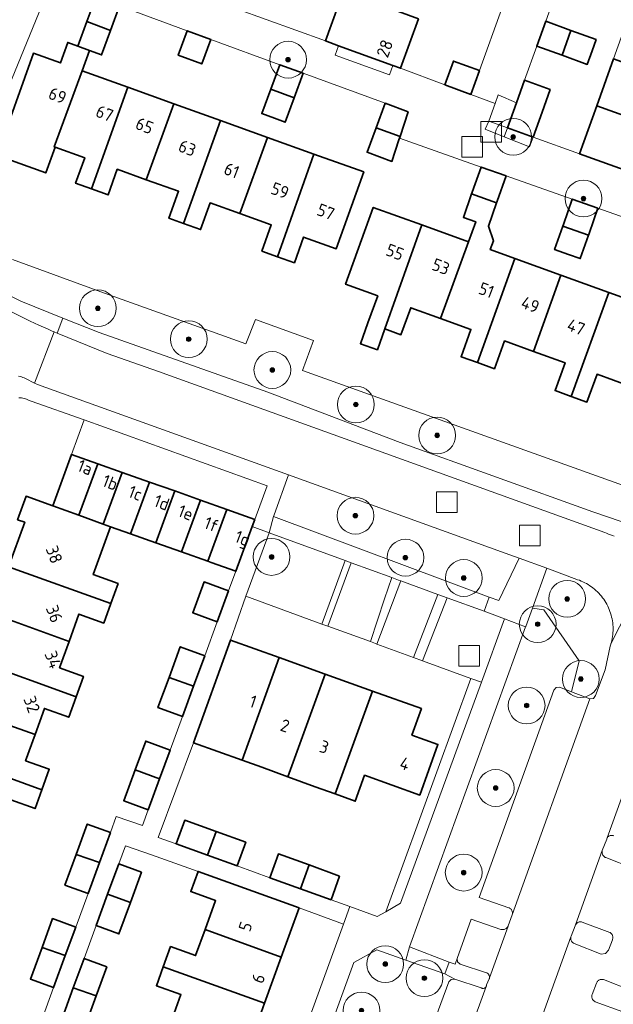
# Model space of a CAD drawing. Extents: x 154222 to 160093, y 456746 to 462495.
# Tile 224 of 254: x 158753 to 158817, y 461057 to 461165. Entities that reach past the tile are written whole.
import ezdxf
from ezdxf.enums import TextEntityAlignment as Align

# ---------------------------------------------------------------- set-up
doc = ezdxf.new("R2010")
doc.units = 0
doc.header["$LTSCALE"] = 0.75
doc.layers.get('0').update_dxf_attribs({"linetype": 'CONTINUOUS'})
for name, color, linetype, lineweight in [('B-XX-GR-BEPLANTING_CULTUUR_BOSPLANTSOEN-GV', 252, 'CONTINUOUS', 18), ('B-XX-GR-BEPLANTING_CULTUUR_HEESTERS-GV', 252, 'CONTINUOUS', 18), ('B-XX-GR-BOOM-S', 252, 'CONTINUOUS', 25), ('B-XX-OG-BEBOUWING-GV', 6, 'CONTINUOUS', 35), ('B-XX-OG-BEBOUWING-T18', 1, 'CONTINUOUS', 18), ('B-XX-OG-TERREIN_CULTUURSCHEIDING-GV', 252, 'CONTINUOUS', 18), ('B-XX-OG-TERREIN_ERF-GV', 252, 'CONTINUOUS', 18), ('B-XX-RI-GWA_RIOOLPUT-S', 252, 'CONTINUOUS', 25), ('B-XX-VH-VERHARDING_BETONSTRAATSTEEN-GV', 252, 'CONTINUOUS', 18), ('B-XX-VH-VERHARDING_STRAATBAKSTEEN-GV', 252, 'CONTINUOUS', 18), ('B-XX-VH-VERHARDING_TEGEL-GV', 252, 'CONTINUOUS', 18)]:
    doc.layers.add(name, color=color, linetype=linetype, lineweight=lineweight)
doc.styles.add('NLCS-ISO-M-T18', font='NLCS-ISO.ttf', dxfattribs={"height": 1.8})

# ---------------------------------------------------------------- blocks, each defined once
blk = doc.blocks.new('SRI-PUT_INSPECTIEPUT_RIOOLPUT-SO')
at = {"color": 0, "linetype": 'ByBlock', "lineweight": 18}
blk.add_lwpolyline([(-1.125, -1.125), (1.125, -1.125), (1.125, 1.125), (-1.125, 1.125)], close=True, dxfattribs=at)
blk = doc.blocks.new('SGR-BOOM_01-SO')
at = {"linetype": 'ByBlock', "lineweight": 18}
h = blk.add_hatch(color=0, dxfattribs=at)
h.dxf.hatch_style = 1
edge = h.paths.add_edge_path()
edge.add_arc((0, 0), 0.25, 0, 360)
at = {"color": 0, "linetype": 'ByBlock', "lineweight": 18}
for radius in [2, 0.25]:
    blk.add_circle((0, 0), radius, dxfattribs=at)

msp = doc.modelspace()

# ---------------------------------------------------------------- linework, layer by layer
at = {"layer": 'B-XX-GR-BEPLANTING_CULTUUR_BOSPLANTSOEN-GV'}
for points in [[(158809.537, 461100.347), (158808.293, 461100.543), (158807.568, 461098.545), (158807.55, 461098.496), (158794.927, 461063.707), (158799.238, 461062.047), (158799.334, 461062.03), (158799.874, 461061.825), (158799.912, 461061.93), (158800.103, 461062.451), (158801.644, 461066.723), (158804.869, 461065.608), (158804.94, 461065.593), (158805.013, 461065.586), (158805.085, 461065.587), (158805.157, 461065.596), (158805.228, 461065.613), (158805.297, 461065.638), (158805.362, 461065.67), (158805.423, 461065.709), (158805.48, 461065.754), (158805.532, 461065.805), (158805.577, 461065.862), (158805.637, 461065.955), (158805.65, 461065.993), (158806.08, 461067.181), (158806.1, 461067.25), (158806.111, 461067.32), (158806.115, 461067.391), (158806.111, 461067.463), (158806.098, 461067.533), (158806.078, 461067.602), (158806.051, 461067.668), (158806.016, 461067.73), (158805.975, 461067.788), (158805.927, 461067.841), (158805.874, 461067.889), (158805.815, 461067.93), (158805.753, 461067.964), (158805.732, 461067.974), (158802.495, 461069.077), (158810.631, 461091.625), (158810.88, 461091.896), (158811.245, 461091.944), (158812.546, 461091.438), (158812.594, 461091.591), (158813.386, 461094.799)], [(158802.738, 461092.489), (158801.601, 461092.904), (158792.351, 461067.522), (158793.957, 461068.454)], [(158794.514, 461062.28), (158791.375, 461063.391), (158788.879, 461062.029), (158782.46, 461044.366), (158785.666, 461039.483), (158785.875, 461039.101), (158788.144, 461042.02), (158789.897, 461043.239), (158792.333, 461044.933), (158793.492, 461044.64), (158793.678, 461044.747), (158794.458, 461046.532), (158794.433, 461046.59), (158794.415, 461046.651), (158794.405, 461046.713), (158794.402, 461046.776), (158794.408, 461046.839), (158794.422, 461046.901), (158794.436, 461046.942), (158794.968, 461048.409), (158799.202, 461059.913), (158799.469, 461060.175), (158799.841, 461060.215), (158798.769, 461060.773)]]:
    msp.add_lwpolyline(points, close=True, dxfattribs=at)
at = {"layer": 'B-XX-GR-BEPLANTING_CULTUUR_HEESTERS-GV'}
for points in [[(158752.617, 461167.269), (158751.363, 461167.733), (158748.559, 461160.15), (158748.258, 461159.335), (158750.875, 461158.457), (158750.098, 461156.14), (158747.48, 461157.018), (158747.41, 461157.042), (158747.12, 461156.258), (158741.351, 461140.655), (158742.42, 461139.91), (158743.057, 461139.503), (158743.698, 461139.103), (158743.842, 461139.015), (158744.824, 461141.409), (158754.891, 461165.942), (158752.468, 461166.868)], [(158793.101, 461159.554), (158787.204, 461161.689), (158786.83, 461160.651), (158792.726, 461158.515)], [(158806.549, 461155.477), (158804.555, 461156.345), (158804.226, 461155.396), (158803.566, 461153.49), (158805.575, 461152.771)], [(158808.376, 461151.752), (158805.575, 461152.771), (158805.2, 461151.792), (158807.976, 461150.702)], [(158813.577, 461066.44), (158813.508, 461066.442), (158813.439, 461066.437), (158813.371, 461066.423), (158813.305, 461066.402), (158813.242, 461066.373), (158813.183, 461066.337), (158813.128, 461066.295), (158813.078, 461066.246), (158813.035, 461066.192), (158812.98, 461066.106), (158812.947, 461066.014), (158812.509, 461064.869), (158812.48, 461064.789), (158812.467, 461064.74), (158812.458, 461064.672), (158812.457, 461064.604), (158812.464, 461064.537), (158812.478, 461064.47), (158812.5, 461064.406), (158812.53, 461064.345), (158812.567, 461064.288), (158812.61, 461064.235), (158812.659, 461064.188), (158812.713, 461064.147), (158812.772, 461064.113), (158812.834, 461064.085), (158812.846, 461064.081), (158815.786, 461062.929), (158816.252, 461063.002), (158816.57, 461063.349), (158816.994, 461064.487), (158817.016, 461064.556), (158817.031, 461064.627), (158817.038, 461064.699), (158817.036, 461064.772), (158817.027, 461064.844), (158817.01, 461064.914), (158816.985, 461064.983), (158816.953, 461065.048), (158816.914, 461065.109), (158816.869, 461065.165), (158816.817, 461065.216), (158816.76, 461065.261), (158816.711, 461065.293), (158813.713, 461066.412), (158813.646, 461066.43)]]:
    msp.add_lwpolyline(points, close=True, dxfattribs=at)
msp.add_lwpolyline([(158749.749, 461135.315), (158752.636, 461133.911), (158757.209, 461132.079), (158761.157, 461130.498), (158779.52, 461124.021), (158793.918, 461118.547), (158814.854, 461110.995), (158817.949, 461109.956), (158818.574, 461110.722), (158822.849, 461109.514), (158822.909, 461109.555), (158823.666, 461110.297), (158824.288, 461111.158), (158824.521, 461111.636), (158817.166, 461114.222), (158783.263, 461126.38), (158784.476, 461129.628), (158778.158, 461131.927), (158777.109, 461129.266), (158771.969, 461131.139), (158761.739, 461134.771), (158751.714, 461138.454)], dxfattribs=at)
at = {"layer": 'B-XX-OG-BEBOUWING-GV'}
for points in [[(158795.899, 461164.624), (158784.905, 461168.67), (158784.318, 461167.047), (158787.147, 461166.023), (158785.766, 461162.21), (158787.204, 461161.689), (158793.101, 461159.554), (158793.952, 461159.247)], [(158763.383, 461166.021), (158760.801, 461166.97), (158759.823, 461164.307), (158762.406, 461163.359)], [(158762.406, 461163.359), (158759.823, 461164.307), (158758.845, 461161.644), (158760.104, 461161.181), (158761.429, 461160.696)], [(158812.484, 461163.354), (158809.742, 461164.341), (158808.766, 461161.631), (158811.509, 461160.644)], [(158773.302, 461162.381), (158770.745, 461163.32), (158769.767, 461160.657), (158772.325, 461159.718)], [(158815.229, 461162.367), (158812.484, 461163.354), (158811.509, 461160.644), (158814.254, 461159.657), (158814.781, 461161.119)], [(158758.845, 461161.644), (158757.744, 461162.048), (158756.942, 461159.814), (158754.007, 461160.868), (158750.025, 461149.775), (158752.031, 461149.054), (158755.35, 461147.862), (158756.356, 461150.663), (158756.278, 461150.691), (158759.297, 461158.969), (158760.104, 461161.181)], [(158783.346, 461158.696), (158780.806, 461159.628), (158779.828, 461156.964), (158782.368, 461156.031)], [(158802.528, 461158.998), (158799.702, 461160.02), (158798.77, 461157.441), (158801.585, 461156.386)], [(158828.108, 461156.278), (158817.116, 461160.271), (158815.289, 461155.144), (158826.332, 461151.217), (158826.988, 461153.056)], [(158764.289, 461157.177), (158759.297, 461158.969), (158756.278, 461150.691), (158756.356, 461150.663), (158759.588, 461149.503), (158758.594, 461146.734), (158760.316, 461146.116)], [(158810.238, 461156.941), (158807.436, 461157.937), (158806.549, 461155.477), (158805.575, 461152.771), (158808.376, 461151.752), (158809.351, 461154.47)], [(158769.285, 461155.384), (158764.289, 461157.177), (158760.316, 461146.116), (158762.13, 461145.465), (158763.131, 461148.252), (158766.275, 461147.123)], [(158782.368, 461156.031), (158779.828, 461156.964), (158778.852, 461154.305), (158780.231, 461153.798), (158781.392, 461153.373)], [(158774.364, 461153.561), (158769.285, 461155.384), (158766.275, 461147.123), (158769.803, 461145.857), (158768.753, 461142.931), (158770.327, 461142.366)], [(158794.774, 461154.507), (158792.263, 461155.426), (158791.286, 461152.764), (158793.893, 461151.806)], [(158826.332, 461151.217), (158815.289, 461155.144), (158813.426, 461149.918), (158821.617, 461146.999), (158822.838, 461150.426), (158825.688, 461149.41)], [(158779.475, 461151.727), (158774.364, 461153.561), (158770.327, 461142.366), (158772.186, 461141.699), (158773.224, 461144.591), (158776.449, 461143.434)], [(158793.893, 461151.806), (158791.286, 461152.764), (158790.31, 461150.102), (158791.658, 461149.606), (158793.013, 461149.11), (158793.774, 461151.44), (158793.836, 461151.63)], [(158784.528, 461149.913), (158779.475, 461151.727), (158776.449, 461143.434), (158779.886, 461142.2), (158778.865, 461139.355), (158780.572, 461138.743)], [(158789.948, 461147.968), (158784.528, 461149.913), (158780.572, 461138.743), (158782.395, 461138.089), (158783.397, 461140.882), (158786.947, 461139.608)], [(158805.428, 461147.543), (158802.714, 461148.501), (158801.748, 461145.762), (158801.681, 461145.573), (158804.397, 461144.615), (158804.463, 461144.804)], [(158804.397, 461144.615), (158801.681, 461145.573), (158800.782, 461143.025), (158802.128, 461142.55), (158801.337, 461140.376), (158798.305, 461132.036), (158801.609, 461130.843), (158800.536, 461127.869), (158802.306, 461127.23), (158806.395, 461138.551), (158803.704, 461139.522), (158804.043, 461140.46), (158803.499, 461142.068)], [(158815.416, 461144.021), (158812.625, 461145.006), (158811.66, 461142.269), (158811.594, 461142.08), (158814.386, 461141.096), (158814.452, 461141.285)], [(158796.269, 461142.205), (158790.983, 461144.112), (158787.968, 461135.757), (158791.465, 461134.495), (158790.403, 461131.552), (158789.588, 461129.295), (158791.435, 461128.628), (158792.24, 461130.89)], [(158801.337, 461140.376), (158796.269, 461142.205), (158792.24, 461130.89), (158793.989, 461130.258), (158795.054, 461133.209), (158798.305, 461132.036)], [(158814.386, 461141.096), (158811.594, 461142.08), (158810.696, 461139.532), (158812.207, 461138.997), (158813.487, 461138.548)], [(158811.397, 461136.746), (158806.395, 461138.551), (158802.306, 461127.23), (158804.16, 461126.561), (158805.254, 461129.595), (158808.416, 461128.454)], [(158816.596, 461134.87), (158811.397, 461136.746), (158808.416, 461128.454), (158811.847, 461127.216), (158810.757, 461124.195), (158812.513, 461123.561)], [(158821.877, 461132.964), (158816.596, 461134.87), (158812.513, 461123.561), (158814.224, 461122.944), (158815.319, 461125.979), (158818.891, 461124.69)], [(158761.011, 461116.247), (158758.163, 461117.257), (158756.131, 461111.654), (158758.946, 461110.634)], [(158763.678, 461115.302), (158761.011, 461116.247), (158758.946, 461110.634), (158761.607, 461109.67)], [(158766.638, 461114.252), (158763.678, 461115.302), (158761.607, 461109.67), (158762.399, 461109.384), (158764.566, 461108.616)], [(158769.381, 461113.279), (158766.638, 461114.252), (158764.566, 461108.616), (158767.308, 461107.644)], [(158756.131, 461111.654), (158753.205, 461112.714), (158752.28, 461110.16), (158753.066, 461109.875), (158751.31, 461105.026), (158762.427, 461101.049), (158763.209, 461103.208), (158760.515, 461104.184), (158762.399, 461109.384), (158761.607, 461109.67), (158758.946, 461110.634)], [(158772.186, 461112.285), (158769.381, 461113.279), (158767.308, 461107.644), (158770.113, 461106.65)], [(158775.042, 461111.272), (158772.186, 461112.285), (158770.113, 461106.65), (158772.969, 461105.637)], [(158778.1, 461110.188), (158775.042, 461111.272), (158772.969, 461105.637), (158773.328, 461105.51), (158776.028, 461104.553), (158777.811, 461109.403)], [(158762.427, 461101.049), (158751.31, 461105.026), (158749.474, 461099.956), (158757.886, 461096.926), (158758.962, 461099.898), (158761.656, 461098.922)], [(158775.241, 461102.41), (158772.576, 461103.389), (158771.347, 461100.046), (158774.014, 461099.069)], [(158757.886, 461096.926), (158749.474, 461099.956), (158747.637, 461094.885), (158758.655, 461090.914), (158759.451, 461093.112), (158756.846, 461094.055)], [(158780.747, 461095.167), (158775.429, 461097.075), (158771.422, 461085.908), (158776.702, 461084.014)], [(158772.652, 461095.369), (158769.988, 461096.347), (158768.761, 461093.01), (158771.432, 461092.048)], [(158758.655, 461090.914), (158747.637, 461094.885), (158745.793, 461089.791), (158754.182, 461086.812), (158755.204, 461089.635), (158757.846, 461088.679)], [(158785.734, 461093.377), (158780.747, 461095.167), (158776.702, 461084.014), (158778.87, 461083.236), (158781.692, 461082.2)], [(158790.905, 461091.521), (158785.734, 461093.377), (158781.692, 461082.2), (158784.64, 461081.117), (158786.817, 461080.335)], [(158771.432, 461092.048), (158768.761, 461093.01), (158767.557, 461089.735), (158770.222, 461088.757)], [(158796.219, 461089.614), (158790.905, 461091.521), (158786.817, 461080.335), (158789.024, 461079.543), (158790.038, 461082.369), (158796.036, 461080.217), (158798.016, 461085.732), (158795.19, 461086.746)], [(158754.182, 461086.812), (158745.793, 461089.791), (158743.975, 461084.771), (158754.923, 461080.805), (158755.726, 461083.022), (158753.147, 461083.956)], [(158768.884, 461085.118), (158766.219, 461086.096), (158765.063, 461082.949), (158767.737, 461081.999)], [(158754.923, 461080.805), (158743.975, 461084.771), (158742.131, 461079.68), (158750.467, 461076.7), (158751.556, 461079.708), (158754.182, 461078.757)], [(158767.737, 461081.999), (158765.063, 461082.949), (158763.834, 461079.605), (158766.498, 461078.628)], [(158773.888, 461076.256), (158770.469, 461077.487), (158769.537, 461074.899), (158772.95, 461073.67)], [(158762.385, 461076.141), (158759.859, 461077.066), (158758.652, 461073.774), (158761.184, 461072.869)], [(158777.108, 461075.096), (158773.888, 461076.256), (158772.95, 461073.67), (158776.176, 461072.509)], [(158761.184, 461072.869), (158758.652, 461073.774), (158757.429, 461070.44), (158759.955, 461069.516)], [(158783.996, 461072.616), (158780.651, 461073.82), (158779.718, 461071.234), (158783.052, 461070.033)], [(158765.771, 461071.821), (158763.284, 461072.736), (158762.082, 461069.459), (158764.571, 461068.552)], [(158782.904, 461067.952), (158771.926, 461071.923), (158771.131, 461069.726), (158773.815, 461068.755), (158772.673, 461065.598), (158780.96, 461062.577)], [(158787.322, 461071.418), (158783.996, 461072.616), (158783.052, 461070.033), (158786.39, 461068.83)], [(158764.571, 461068.552), (158762.082, 461069.459), (158760.826, 461066.033), (158763.312, 461065.12)], [(158758.611, 461065.859), (158756.088, 461066.784), (158754.943, 461063.663), (158757.476, 461062.766)], [(158780.96, 461062.577), (158772.673, 461065.598), (158771.646, 461062.758), (158768.921, 461063.744), (158768.12, 461061.529), (158779.152, 461057.581)], [(158757.476, 461062.766), (158754.943, 461063.663), (158753.68, 461060.219), (158756.203, 461059.295)], [(158761.999, 461061.54), (158759.513, 461062.453), (158758.345, 461059.269), (158760.84, 461058.383)], [(158779.152, 461057.581), (158768.12, 461061.529), (158767.384, 461059.494), (158770.053, 461058.528), (158768.958, 461055.499), (158777.324, 461052.528)], [(158760.84, 461058.383), (158758.345, 461059.269), (158757.153, 461056.02), (158759.638, 461055.107)]]:
    msp.add_lwpolyline(points, close=True, dxfattribs=at)
at = {"layer": 'B-XX-OG-TERREIN_CULTUURSCHEIDING-GV'}
for points in [[(158805.575, 461152.771), (158803.566, 461153.49), (158803.151, 461152.598), (158805.2, 461151.792)], [(158805.311, 461106.524), (158781.755, 461115.023), (158780.188, 461110.681), (158780.134, 461110.491), (158803.588, 461101.749), (158804.629, 461101.361), (158806.852, 461105.973)], [(158787.918, 461105.716), (158779.636, 461108.737), (158777.118, 461101.837), (158785.399, 461098.816)], [(158793.002, 461103.86), (158788.557, 461105.482), (158786.04, 461098.584), (158790.666, 461096.897), (158792.189, 461101.563)], [(158813.129, 461103.657), (158809.872, 461104.894), (158808.293, 461100.543), (158809.537, 461100.347), (158813.386, 461094.799), (158812.594, 461091.591), (158812.546, 461091.438), (158814.528, 461090.667), (158814.918, 461090.73), (158815.169, 461091.036), (158816.192, 461093.837), (158816.761, 461096.419), (158816.826, 461096.622), (158816.833, 461096.645), (158816.884, 461096.827), (158816.933, 461097.034), (158816.975, 461097.243), (158817.009, 461097.453), (158817.035, 461097.665), (158817.053, 461097.877), (158817.064, 461098.09), (158817.066, 461098.303), (158817.06, 461098.516), (158817.046, 461098.729), (158817.024, 461098.941), (158816.995, 461099.152), (158816.957, 461099.361), (158816.911, 461099.57), (158816.858, 461099.776), (158816.797, 461099.98), (158816.729, 461100.182), (158816.652, 461100.381), (158816.569, 461100.577), (158816.478, 461100.77), (158816.38, 461100.959), (158816.275, 461101.144), (158816.163, 461101.326), (158816.045, 461101.503), (158815.919, 461101.675), (158815.788, 461101.843), (158815.65, 461102.005), (158815.506, 461102.162), (158815.357, 461102.314), (158815.201, 461102.46), (158815.041, 461102.6), (158814.875, 461102.734), (158814.705, 461102.862), (158814.529, 461102.983), (158814.35, 461103.097), (158814.166, 461103.205), (158813.978, 461103.306), (158813.786, 461103.399), (158813.592, 461103.486), (158813.394, 461103.565), (158813.193, 461103.636)], [(158798.017, 461102.031), (158793.978, 461103.505), (158791.368, 461096.641), (158795.346, 461095.189)], [(158803.029, 461100.202), (158799.024, 461101.663), (158796.347, 461094.823), (158801.601, 461092.904), (158802.738, 461092.489), (158805.259, 461099.388)]]:
    msp.add_lwpolyline(points, close=True, dxfattribs=at)
at = {"layer": 'B-XX-OG-TERREIN_ERF-GV'}
for points in [[(158812.482, 461171.95), (158809.742, 461164.341), (158812.484, 461163.354), (158815.229, 461162.367), (158814.781, 461161.119), (158814.254, 461159.657), (158811.509, 461160.644), (158808.766, 461161.631), (158807.436, 461157.937), (158810.238, 461156.941), (158809.351, 461154.47), (158808.376, 461151.752), (158813.426, 461149.918), (158815.289, 461155.144), (158817.116, 461160.271), (158818.943, 461165.396)], [(158750.025, 461149.775), (158754.007, 461160.868), (158756.942, 461159.814), (158757.744, 461162.048), (158758.845, 461161.644), (158759.823, 461164.307), (158760.801, 461166.97)], [(158818.891, 461124.69), (158815.319, 461125.979), (158814.224, 461122.944), (158812.513, 461123.561), (158810.757, 461124.195), (158811.847, 461127.216), (158808.416, 461128.454), (158805.254, 461129.595), (158804.16, 461126.561), (158802.306, 461127.23), (158800.536, 461127.869), (158801.609, 461130.843), (158798.305, 461132.036), (158795.054, 461133.209), (158793.989, 461130.258), (158792.24, 461130.89), (158791.435, 461128.628), (158789.588, 461129.295), (158790.403, 461131.552), (158791.465, 461134.495), (158787.968, 461135.757), (158790.983, 461144.112), (158796.269, 461142.205), (158801.337, 461140.376), (158802.128, 461142.55), (158800.782, 461143.025), (158801.681, 461145.573), (158801.748, 461145.762), (158802.714, 461148.501), (158793.836, 461151.63), (158793.774, 461151.44), (158793.013, 461149.11), (158791.658, 461149.606), (158790.31, 461150.102), (158791.286, 461152.764), (158792.263, 461155.426), (158783.346, 461158.696), (158782.368, 461156.031), (158781.392, 461153.373), (158780.231, 461153.798), (158778.852, 461154.305), (158779.828, 461156.964), (158780.806, 461159.628), (158773.302, 461162.381), (158772.325, 461159.718), (158769.767, 461160.657), (158770.745, 461163.32), (158763.383, 461166.021), (158762.406, 461163.359), (158761.429, 461160.696), (158760.104, 461161.181), (158759.297, 461158.969), (158764.289, 461157.177), (158769.285, 461155.384), (158774.364, 461153.561), (158779.475, 461151.727), (158784.528, 461149.913), (158789.948, 461147.968), (158786.947, 461139.608), (158783.397, 461140.882), (158782.395, 461138.089), (158780.572, 461138.743), (158778.865, 461139.355), (158779.886, 461142.2), (158776.449, 461143.434), (158773.224, 461144.591), (158772.186, 461141.699), (158770.327, 461142.366), (158768.753, 461142.931), (158769.803, 461145.857), (158766.275, 461147.123), (158763.131, 461148.252), (158762.13, 461145.465), (158760.316, 461146.116), (158758.594, 461146.734), (158759.588, 461149.503), (158756.356, 461150.663), (158755.35, 461147.862), (158752.031, 461149.054)], [(158776.117, 461165.699), (158785.766, 461162.21), (158787.147, 461166.023)], [(158754.891, 461165.942), (158744.824, 461141.409)], [(158795.899, 461164.624), (158793.952, 461159.247), (158798.77, 461157.441), (158799.702, 461160.02), (158802.528, 461158.998), (158804.971, 461165.752)], [(158823.705, 461141.103), (158815.416, 461144.021), (158814.452, 461141.285), (158814.386, 461141.096), (158813.487, 461138.548), (158812.207, 461138.997), (158810.696, 461139.532), (158811.594, 461142.08), (158811.66, 461142.269), (158812.625, 461145.006), (158805.428, 461147.543), (158804.463, 461144.804), (158804.397, 461144.615), (158803.499, 461142.068), (158804.043, 461140.46), (158803.704, 461139.522), (158806.395, 461138.551), (158811.397, 461136.746), (158816.596, 461134.87), (158821.877, 461132.964)], [(158751.714, 461138.454), (158761.739, 461134.771), (158771.969, 461131.139), (158777.109, 461129.266), (158778.158, 461131.927), (158784.476, 461129.628), (158783.263, 461126.38), (158817.166, 461114.222)], [(158751.31, 461105.026), (158753.066, 461109.875), (158752.28, 461110.16), (158753.205, 461112.714), (158756.131, 461111.654), (158758.163, 461117.257), (158759.528, 461121.005), (158753.749, 461123.048), (158753.532, 461123.125), (158753.403, 461123.189), (158753.271, 461123.245), (158753.136, 461123.294), (158752.999, 461123.335), (158752.859, 461123.369), (158752.718, 461123.395), (158752.576, 461123.413), (158752.433, 461123.423)], [(158754.916, 461055.787), (158756.203, 461059.295), (158753.68, 461060.219), (158754.943, 461063.663), (158756.088, 461066.784), (158758.611, 461065.859), (158759.955, 461069.516), (158757.429, 461070.44), (158758.652, 461073.774), (158759.859, 461077.066), (158762.385, 461076.141), (158763.02, 461077.872), (158765.869, 461076.912), (158766.498, 461078.628), (158763.834, 461079.605), (158765.063, 461082.949), (158766.219, 461086.096), (158768.884, 461085.118), (158770.222, 461088.757), (158767.557, 461089.735), (158768.761, 461093.01), (158769.988, 461096.347), (158772.652, 461095.369), (158774.014, 461099.069), (158771.347, 461100.046), (158772.576, 461103.389), (158775.241, 461102.41), (158776.028, 461104.553), (158773.328, 461105.51), (158772.969, 461105.637), (158770.113, 461106.65), (158767.308, 461107.644), (158764.566, 461108.616), (158762.399, 461109.384), (158760.515, 461104.184), (158763.209, 461103.208), (158762.427, 461101.049), (158761.656, 461098.922), (158758.962, 461099.898), (158757.886, 461096.926), (158756.846, 461094.055), (158759.451, 461093.112), (158758.655, 461090.914), (158757.846, 461088.679), (158755.204, 461089.635), (158754.182, 461086.812), (158753.147, 461083.956), (158755.726, 461083.022), (158754.923, 461080.805), (158754.182, 461078.757), (158751.556, 461079.708)], [(158768.958, 461055.499), (158770.053, 461058.528), (158767.384, 461059.494), (158768.12, 461061.529), (158768.921, 461063.744), (158771.646, 461062.758), (158772.673, 461065.598), (158773.815, 461068.755), (158771.131, 461069.726), (158771.926, 461071.923), (158766.858, 461073.712), (158764.01, 461074.717), (158763.284, 461072.736), (158765.771, 461071.821), (158764.571, 461068.552), (158763.312, 461065.12), (158760.826, 461066.033), (158759.513, 461062.453), (158761.999, 461061.54), (158760.84, 461058.383), (158759.638, 461055.107)]]:
    msp.add_lwpolyline(points, dxfattribs=at)
for points in [[(158785.399, 461098.816), (158777.118, 461101.837), (158775.429, 461097.075), (158780.747, 461095.167), (158785.734, 461093.377), (158790.905, 461091.521), (158796.219, 461089.614), (158795.19, 461086.746), (158798.016, 461085.732), (158796.036, 461080.217), (158790.038, 461082.369), (158789.024, 461079.543), (158786.817, 461080.335), (158784.64, 461081.117), (158781.692, 461082.2), (158778.87, 461083.236), (158776.702, 461084.014), (158771.422, 461085.908), (158767.567, 461075.607), (158769.537, 461074.899), (158770.469, 461077.487), (158773.888, 461076.256), (158777.108, 461075.096), (158776.176, 461072.509), (158779.718, 461071.234), (158780.651, 461073.82), (158783.996, 461072.616), (158787.322, 461071.418), (158786.39, 461068.83), (158788.437, 461068.092), (158791.398, 461067.024), (158792.351, 461067.522), (158801.601, 461092.904), (158796.347, 461094.823), (158795.346, 461095.189), (158791.368, 461096.641), (158791.216, 461096.697), (158790.666, 461096.897), (158786.04, 461098.584)], [(158787.743, 461066.185), (158782.904, 461067.952), (158780.96, 461062.577), (158779.152, 461057.581), (158777.324, 461052.528), (158775.454, 461047.359), (158773.627, 461042.308), (158771.797, 461037.248), (158769.964, 461032.182), (158768.15, 461027.166), (158766.294, 461022.037), (158764.467, 461016.986), (158763.461, 461014.205), (158765.718, 461013.389), (158764.806, 461010.869), (158767.272, 461009.974)]]:
    msp.add_lwpolyline(points, close=True, dxfattribs=at)
at = {"layer": 'B-XX-VH-VERHARDING_BETONSTRAATSTEEN-GV'}
for points in [[(158804.971, 461165.752), (158802.528, 461158.998), (158801.585, 461156.386), (158804.226, 461155.396), (158804.555, 461156.345), (158806.549, 461155.477), (158807.436, 461157.937), (158808.766, 461161.631), (158809.742, 461164.341), (158812.482, 461171.95)], [(158763.383, 461166.021), (158770.745, 461163.32), (158773.302, 461162.381), (158780.806, 461159.628), (158783.346, 461158.696), (158792.263, 461155.426), (158794.774, 461154.507), (158793.893, 461151.806), (158793.836, 461151.63), (158802.714, 461148.501), (158805.428, 461147.543), (158812.625, 461145.006), (158815.416, 461144.021), (158823.705, 461141.103)], [(158821.617, 461146.999), (158813.426, 461149.918), (158808.376, 461151.752), (158807.976, 461150.702), (158805.2, 461151.792), (158803.151, 461152.598), (158803.566, 461153.49), (158804.226, 461155.396), (158801.585, 461156.386), (158798.77, 461157.441), (158793.952, 461159.247), (158793.101, 461159.554), (158792.726, 461158.515), (158786.83, 461160.651), (158787.204, 461161.689), (158785.766, 461162.21), (158776.117, 461165.699)], [(158752.394, 461125.759), (158752.551, 461125.723), (158752.705, 461125.678), (158752.857, 461125.626), (158753.007, 461125.567), (158753.153, 461125.5), (158754.128, 461125.013), (158756.263, 461130.577), (158756.058, 461130.666), (158755.536, 461130.896), (158754.6, 461131.315), (158753.668, 461131.741), (158747.77, 461134.65)], [(158817.201, 461108.369), (158816.988, 461108.435), (158816.777, 461108.508), (158816.568, 461108.589), (158816.363, 461108.677), (158816.161, 461108.773), (158767.597, 461126.266), (158762.041, 461128.227), (158756.581, 461130.439), (158756.263, 461130.577), (158754.128, 461125.013), (158754.442, 461124.856), (158781.755, 461115.023), (158805.311, 461106.524), (158806.852, 461105.973), (158809.872, 461104.894), (158813.129, 461103.657), (158813.193, 461103.636), (158813.394, 461103.565), (158813.592, 461103.486), (158813.786, 461103.399), (158813.978, 461103.306), (158814.166, 461103.205), (158814.35, 461103.097), (158814.529, 461102.983), (158814.705, 461102.862), (158814.875, 461102.734), (158815.041, 461102.6), (158815.201, 461102.46), (158815.357, 461102.314), (158815.506, 461102.162), (158815.65, 461102.005), (158815.788, 461101.843), (158815.919, 461101.675), (158816.045, 461101.503), (158816.163, 461101.326), (158816.275, 461101.144), (158816.38, 461100.959), (158816.478, 461100.77), (158816.569, 461100.577), (158816.652, 461100.381), (158816.729, 461100.182), (158816.797, 461099.98), (158816.858, 461099.776), (158816.911, 461099.57), (158816.957, 461099.361), (158816.995, 461099.152), (158817.024, 461098.941), (158817.046, 461098.729), (158817.06, 461098.516), (158817.066, 461098.303), (158817.064, 461098.09), (158817.053, 461097.877), (158817.035, 461097.665), (158817.009, 461097.453), (158816.975, 461097.243), (158816.933, 461097.034), (158816.884, 461096.827), (158816.833, 461096.645), (158820.538, 461103.976)]]:
    msp.add_lwpolyline(points, dxfattribs=at)
at = {"layer": 'B-XX-VH-VERHARDING_STRAATBAKSTEEN-GV'}
for points in [[(158779.438, 461113.832), (158759.528, 461121.005), (158758.163, 461117.257), (158761.011, 461116.247), (158763.678, 461115.302), (158766.638, 461114.252), (158769.381, 461113.279), (158772.186, 461112.285), (158775.042, 461111.272), (158778.1, 461110.188)], [(158812.546, 461091.438), (158811.245, 461091.944), (158810.88, 461091.896), (158810.631, 461091.625), (158802.495, 461069.077), (158805.732, 461067.974), (158805.753, 461067.964), (158805.815, 461067.93), (158805.874, 461067.889), (158805.927, 461067.841), (158805.975, 461067.788), (158806.016, 461067.73), (158806.051, 461067.668), (158806.078, 461067.602), (158806.098, 461067.533), (158806.111, 461067.463), (158806.115, 461067.391), (158806.111, 461067.32), (158806.1, 461067.25), (158806.08, 461067.181), (158814.528, 461090.667)], [(158804.869, 461065.608), (158801.644, 461066.723), (158800.103, 461062.451), (158800.149, 461062.076), (158800.443, 461061.838), (158803.288, 461060.9), (158803.344, 461060.876), (158803.399, 461060.844), (158803.449, 461060.805), (158803.495, 461060.76), (158803.534, 461060.71), (158803.567, 461060.655), (158803.593, 461060.597), (158803.612, 461060.536), (158803.622, 461060.473), (158803.625, 461060.409), (158803.619, 461060.346), (158805.637, 461065.955), (158805.577, 461065.862), (158805.532, 461065.805), (158805.48, 461065.754), (158805.423, 461065.709), (158805.362, 461065.67), (158805.297, 461065.638), (158805.228, 461065.613), (158805.157, 461065.596), (158805.085, 461065.587), (158805.013, 461065.586), (158804.94, 461065.593)]]:
    msp.add_lwpolyline(points, close=True, dxfattribs=at)
for points in [[(158820.538, 461103.976), (158816.833, 461096.645), (158816.826, 461096.622), (158816.761, 461096.419), (158816.192, 461093.837), (158815.169, 461091.036), (158814.918, 461090.73), (158814.528, 461090.667), (158806.08, 461067.181), (158805.65, 461065.993), (158805.637, 461065.955), (158803.619, 461060.346), (158803.606, 461060.283), (158803.585, 461060.223), (158803.301, 461059.58), (158803.299, 461059.549), (158803.288, 461059.494), (158803.27, 461059.441), (158803.245, 461059.391), (158797.87, 461044.601)], [(158806.114, 461047.241), (158812.48, 461064.789), (158812.509, 461064.869), (158812.947, 461066.014), (158812.98, 461066.106), (158815.888, 461074.201), (158816.373, 461075.408), (158816.38, 461075.436), (158816.403, 461075.499), (158816.433, 461075.558), (158818.451, 461081.191)], [(158818.451, 461081.191), (158816.433, 461075.558), (158816.469, 461075.614), (158816.512, 461075.665), (158816.561, 461075.71), (158816.615, 461075.749), (158816.673, 461075.782), (158816.735, 461075.807), (158816.799, 461075.824), (158816.865, 461075.834), (158816.932, 461075.836), (158816.998, 461075.83), (158817.063, 461075.816), (158817.126, 461075.794)], [(158817.126, 461075.794), (158817.063, 461075.816), (158816.998, 461075.83), (158816.932, 461075.836), (158816.865, 461075.834), (158816.799, 461075.824), (158816.735, 461075.807), (158816.673, 461075.782), (158816.615, 461075.749), (158816.561, 461075.71), (158816.512, 461075.665), (158816.469, 461075.614), (158816.433, 461075.558), (158816.403, 461075.499), (158816.38, 461075.436), (158816.373, 461075.408), (158815.888, 461074.201), (158815.874, 461074.128), (158815.869, 461074.055), (158815.871, 461073.981), (158815.881, 461073.907), (158815.9, 461073.836), (158815.925, 461073.766), (158815.958, 461073.7), (158815.998, 461073.638), (158816.045, 461073.581), (158816.097, 461073.529), (158816.155, 461073.483), (158816.218, 461073.443), (158816.271, 461073.416), (158819.229, 461072.279)], [(158819.229, 461072.279), (158816.271, 461073.416), (158816.218, 461073.443), (158816.155, 461073.483), (158816.097, 461073.529), (158816.045, 461073.581), (158815.998, 461073.638), (158815.958, 461073.7), (158815.925, 461073.766), (158815.9, 461073.836), (158815.881, 461073.907), (158815.871, 461073.981), (158815.869, 461074.055), (158815.874, 461074.128), (158815.888, 461074.201), (158812.98, 461066.106), (158813.035, 461066.192), (158813.078, 461066.246), (158813.128, 461066.295), (158813.183, 461066.337), (158813.242, 461066.373), (158813.305, 461066.402), (158813.371, 461066.423), (158813.439, 461066.437), (158813.508, 461066.442), (158813.577, 461066.44), (158813.646, 461066.43), (158813.713, 461066.412), (158816.711, 461065.293), (158816.76, 461065.261), (158816.817, 461065.216), (158816.869, 461065.165), (158816.914, 461065.109), (158816.953, 461065.048), (158816.985, 461064.983), (158817.01, 461064.914), (158817.027, 461064.844), (158817.036, 461064.772), (158817.038, 461064.699), (158817.031, 461064.627), (158817.016, 461064.556), (158816.994, 461064.487), (158816.57, 461063.349), (158816.252, 461063.002), (158815.786, 461062.929), (158812.846, 461064.081), (158812.834, 461064.085), (158812.772, 461064.113), (158812.713, 461064.147), (158812.659, 461064.188), (158812.61, 461064.235), (158812.567, 461064.288), (158812.53, 461064.345), (158812.5, 461064.406), (158812.478, 461064.47), (158812.464, 461064.537), (158812.457, 461064.604), (158812.458, 461064.672), (158812.467, 461064.74), (158812.48, 461064.789), (158806.114, 461047.241)], [(158797.87, 461044.601), (158803.245, 461059.391), (158803.213, 461059.345), (158803.174, 461059.304), (158803.131, 461059.269), (158803.082, 461059.241), (158803.03, 461059.22), (158802.976, 461059.206), (158802.92, 461059.2), (158802.864, 461059.203), (158802.809, 461059.213), (158802.756, 461059.231), (158802.706, 461059.256), (158799.841, 461060.215), (158799.469, 461060.175), (158799.202, 461059.913), (158794.968, 461048.409)], [(158818.945, 461059.008), (158816.009, 461060.153), (158815.94, 461060.169), (158815.87, 461060.177), (158815.799, 461060.177), (158815.729, 461060.168), (158815.659, 461060.152), (158815.593, 461060.129), (158815.529, 461060.098), (158815.469, 461060.06), (158815.414, 461060.015), (158815.365, 461059.965), (158815.321, 461059.909), (158815.284, 461059.849), (158815.253, 461059.785), (158815.25, 461059.776), (158814.788, 461058.545), (158814.767, 461058.478), (158814.753, 461058.409), (158814.748, 461058.339), (158814.75, 461058.269), (158814.76, 461058.2), (158814.779, 461058.132), (158814.804, 461058.067), (158814.837, 461058.005), (158814.877, 461057.947), (158814.924, 461057.894), (158814.975, 461057.847), (158815.032, 461057.806), (158815.093, 461057.771), (158815.128, 461057.756), (158818.139, 461056.65)], [(158818.139, 461056.65), (158815.128, 461057.756), (158815.093, 461057.771), (158815.032, 461057.806), (158814.975, 461057.847), (158814.924, 461057.894), (158814.877, 461057.947), (158814.837, 461058.005), (158814.804, 461058.067), (158814.779, 461058.132), (158814.76, 461058.2), (158814.75, 461058.269), (158814.748, 461058.339), (158814.753, 461058.409), (158814.767, 461058.478), (158814.788, 461058.545), (158815.25, 461059.776), (158815.253, 461059.785), (158815.284, 461059.849), (158815.321, 461059.909), (158815.365, 461059.965), (158815.414, 461060.015), (158815.469, 461060.06), (158815.529, 461060.098), (158815.593, 461060.129), (158815.659, 461060.152), (158815.729, 461060.168), (158815.799, 461060.177), (158815.87, 461060.177), (158815.94, 461060.169), (158816.009, 461060.153), (158818.945, 461059.008)]]:
    msp.add_lwpolyline(points, dxfattribs=at)
at = {"layer": 'B-XX-VH-VERHARDING_TEGEL-GV'}
for points in [[(158747.77, 461134.65), (158753.668, 461131.741), (158754.6, 461131.315), (158755.536, 461130.896), (158756.058, 461130.666), (158756.263, 461130.577), (158756.581, 461130.439), (158757.209, 461132.079), (158752.636, 461133.911), (158749.749, 461135.315)], [(158817.949, 461109.956), (158814.854, 461110.995), (158793.918, 461118.547), (158779.52, 461124.021), (158761.157, 461130.498), (158757.209, 461132.079), (158756.581, 461130.439), (158762.041, 461128.227), (158767.597, 461126.266), (158816.161, 461108.773), (158816.363, 461108.677), (158816.568, 461108.589), (158816.777, 461108.508), (158816.988, 461108.435), (158817.201, 461108.369)], [(158752.433, 461123.423), (158752.576, 461123.413), (158752.718, 461123.395), (158752.859, 461123.369), (158752.999, 461123.335), (158753.136, 461123.294), (158753.271, 461123.245), (158753.403, 461123.189), (158753.532, 461123.125), (158753.749, 461123.048), (158759.528, 461121.005), (158779.438, 461113.832), (158778.1, 461110.188), (158777.811, 461109.403), (158779.636, 461108.737), (158780.134, 461110.491), (158780.188, 461110.681), (158781.755, 461115.023), (158754.442, 461124.856), (158754.128, 461125.013), (158753.153, 461125.5), (158753.007, 461125.567), (158752.857, 461125.626), (158752.705, 461125.678), (158752.551, 461125.723), (158752.394, 461125.759)], [(158757.153, 461056.02), (158758.345, 461059.269), (158759.513, 461062.453), (158760.826, 461066.033), (158762.082, 461069.459), (158763.284, 461072.736), (158764.01, 461074.717), (158766.858, 461073.712), (158771.926, 461071.923), (158782.904, 461067.952), (158787.743, 461066.185), (158788.437, 461068.092), (158786.39, 461068.83), (158783.052, 461070.033), (158779.718, 461071.234), (158776.176, 461072.509), (158772.95, 461073.67), (158769.537, 461074.899), (158767.567, 461075.607), (158771.422, 461085.908), (158775.429, 461097.075), (158777.118, 461101.837), (158779.636, 461108.737), (158777.811, 461109.403), (158776.028, 461104.553), (158775.241, 461102.41), (158774.014, 461099.069), (158772.652, 461095.369), (158771.432, 461092.048), (158770.222, 461088.757), (158768.884, 461085.118), (158767.737, 461081.999), (158766.498, 461078.628), (158765.869, 461076.912), (158763.02, 461077.872), (158762.385, 461076.141), (158761.184, 461072.869), (158759.955, 461069.516), (158758.611, 461065.859), (158757.476, 461062.766), (158756.203, 461059.295), (158754.916, 461055.787)], [(158782.46, 461044.366), (158788.879, 461062.029), (158791.375, 461063.391), (158794.514, 461062.28), (158794.515, 461062.284), (158794.927, 461063.707), (158807.55, 461098.496), (158805.259, 461099.388), (158802.738, 461092.489), (158793.957, 461068.454), (158792.351, 461067.522), (158791.398, 461067.024), (158788.437, 461068.092), (158787.743, 461066.185), (158767.272, 461009.974)]]:
    msp.add_lwpolyline(points, dxfattribs=at)
for points in [[(158803.588, 461101.749), (158780.134, 461110.491), (158779.636, 461108.737), (158787.918, 461105.716), (158788.557, 461105.482), (158793.002, 461103.86), (158793.183, 461103.794), (158793.733, 461103.594), (158793.978, 461103.505), (158798.017, 461102.031), (158799.024, 461101.663), (158803.029, 461100.202)], [(158788.557, 461105.482), (158787.918, 461105.716), (158785.399, 461098.816), (158786.04, 461098.584)], [(158809.872, 461104.894), (158806.852, 461105.973), (158804.629, 461101.361), (158803.588, 461101.749), (158803.029, 461100.202), (158805.259, 461099.388), (158807.55, 461098.496), (158807.568, 461098.545), (158808.293, 461100.543)], [(158793.183, 461103.794), (158793.002, 461103.86), (158792.189, 461101.563), (158790.666, 461096.897), (158791.216, 461096.697), (158791.368, 461096.641), (158793.978, 461103.505), (158793.733, 461103.594)], [(158799.024, 461101.663), (158798.017, 461102.031), (158795.346, 461095.189), (158796.347, 461094.823)], [(158799.238, 461062.047), (158794.927, 461063.707), (158794.515, 461062.284), (158794.514, 461062.28), (158798.769, 461060.773)], [(158800.149, 461062.076), (158800.103, 461062.451), (158799.912, 461061.93), (158799.874, 461061.825), (158799.334, 461062.03), (158799.238, 461062.047), (158798.769, 461060.773), (158799.841, 461060.215), (158802.706, 461059.256), (158802.756, 461059.231), (158802.809, 461059.213), (158802.864, 461059.203), (158802.92, 461059.2), (158802.976, 461059.206), (158803.03, 461059.22), (158803.082, 461059.241), (158803.131, 461059.269), (158803.174, 461059.304), (158803.213, 461059.345), (158803.245, 461059.391), (158803.27, 461059.441), (158803.288, 461059.494), (158803.299, 461059.549), (158803.301, 461059.58), (158803.585, 461060.223), (158803.606, 461060.283), (158803.619, 461060.346), (158803.625, 461060.409), (158803.622, 461060.473), (158803.612, 461060.536), (158803.593, 461060.597), (158803.567, 461060.655), (158803.534, 461060.71), (158803.495, 461060.76), (158803.449, 461060.805), (158803.399, 461060.844), (158803.344, 461060.876), (158803.288, 461060.9), (158800.443, 461061.838)]]:
    msp.add_lwpolyline(points, close=True, dxfattribs=at)

# ---------------------------------------------------------------- block references
at = {"layer": 'B-XX-GR-BOOM-S'}
for p in [(158781.71, 461160.171), (158806.199, 461151.773), (158813.845, 461145.068), (158761.02, 461133.144), (158770.904, 461129.789), (158779.999, 461126.434), (158789.085, 461122.679), (158797.924, 461119.32), (158789.034, 461110.592), (158779.918, 461106.107), (158794.475, 461106.029), (158800.823, 461103.816), (158812.073, 461101.544), (158808.865, 461098.798), (158813.553, 461092.836), (158807.662, 461089.96), (158804.294, 461080.986), (158800.815, 461071.788), (158792.283, 461061.844), (158796.542, 461060.312), (158789.697, 461056.784)]:
    msp.add_blockref('SGR-BOOM_01-SO', p, dxfattribs=at)
at = {"layer": 'B-XX-RI-GWA_RIOOLPUT-S'}
for p in [(158803.805, 461152.325), (158801.731, 461150.685), (158798.973, 461112.071), (158808.021, 461108.453), (158801.422, 461095.343)]:
    msp.add_blockref('SRI-PUT_INSPECTIEPUT_RIOOLPUT-SO', p, dxfattribs=at)

# ---------------------------------------------------------------- texts
at = {"layer": 'B-XX-OG-BEBOUWING-T18', "style": 'NLCS-ISO-M-T18'}
for s, rotation, p in [('28', 69.8, (158792.227, 461161.382)), ('69', 338.9, (158756.632, 461156.276)), ('67', 338.9, (158761.756, 461154.33)), ('65', 338.9, (158766.097, 461152.993)), ('63', 338.9, (158770.747, 461150.561)), ('61', 338.9, (158775.574, 461148.129)), ('59', 338.9, (158780.835, 461145.941)), ('57', 338.9, (158785.819, 461143.63)), ('55', 338.9, (158793.338, 461139.253)), ('53', 338.9, (158798.335, 461137.673)), ('51', 338.9, (158803.286, 461135.119)), ('49', 338.9, (158808.06, 461133.539)), ('47', 338.9, (158813.041, 461131.107)), ('1a', 339, (158759.626, 461115.848)), ('1b', 339, (158762.36, 461114.206)), ('1c', 339, (158765.095, 461113.051)), ('1d', 339, (158767.968, 461112.018)), ('1e', 339, (158770.579, 461110.924)), ('1f', 339, (158773.371, 461109.647)), ('1g', 339, (158776.76, 461108.127)), ('38', 290.5, (158756.273, 461106.367)), ('36', 290.5, (158756.285, 461099.92)), ('34', 290.5, (158756.146, 461094.935)), ('32', 290.5, (158753.838, 461090.071)), ('1', 341.6, (158777.902, 461090.394)), ('2', 341.6, (158781.377, 461087.761)), ('3', 341.6, (158785.644, 461085.451)), ('4', 341.6, (158794.398, 461083.627)), ('5', 70.5, (158777.071, 461065.925)), ('6', 70.5, (158778.474, 461060.283))]:
    msp.add_text(s, height=1.35, rotation=rotation, dxfattribs=at).set_placement(p, align=Align.MIDDLE_CENTER)

doc.saveas('drawing.dxf')
